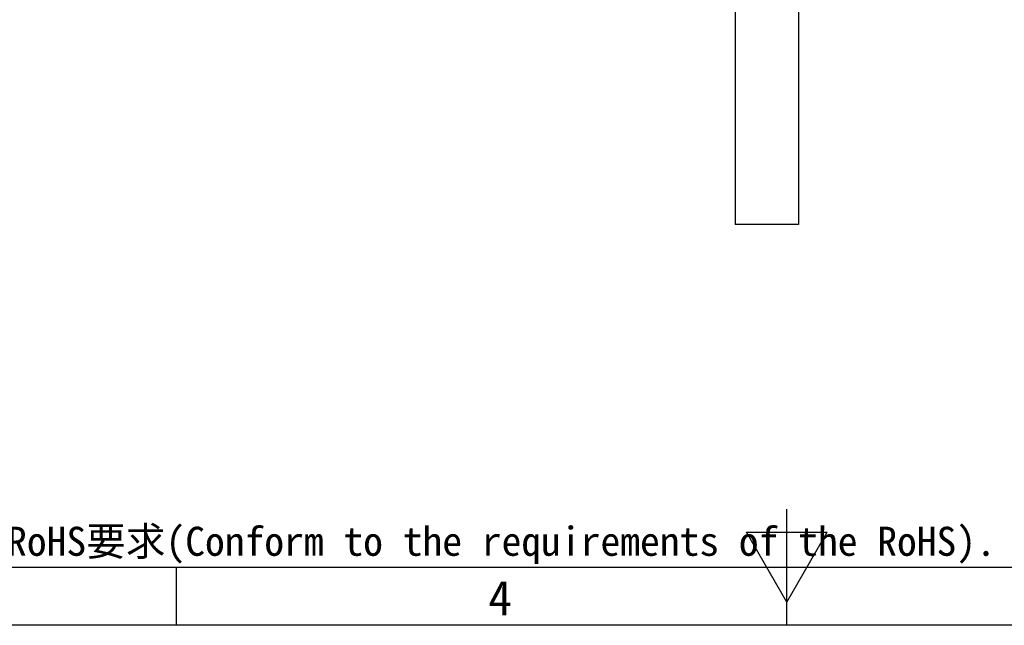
# Model space of a CAD drawing. Header units: millimetres. Extents: x 0 to 420, y 0 to 297.
# Tile 15 of 37: x 144 to 229, y 0 to 52. Entities that reach past the tile are written whole.
import ezdxf

# ---------------------------------------------------------------- set-up
doc = ezdxf.new("R2010")
doc.units = ezdxf.units.MM
doc.header["$LTSCALE"] = 23.1
doc.layers.get('0').update_dxf_attribs({"linetype": 'CONTINUOUS'})
doc.layers.add('00_COMPONENTS', color=7, linetype='CONTINUOUS')
doc.styles.get("Standard").update_dxf_attribs({"font": 'simfang.ttf'})
doc.styles.add('TEXTSTYLE_3', font='simfang.ttf')

msp = doc.modelspace()

# ---------------------------------------------------------------- linework, layer by layer
at = {"color": 7}
for p, q in [((210, 0), (210, 10)), ((206.533, 8), (213.461, 8)), ((209.997, 2), (206.533, 8)), ((209.997, 2), (213.461, 8)), ((25, 5), (415, 5)), ((157.498, 0), (157.498, 5)), ((420, 0), (0, 0))]:
    msp.add_line(p, q, dxfattribs=at)
at = {"color": 2}
msp.add_line((209.997, 0), (209.997, 5), dxfattribs=at)
at = {"layer": '00_COMPONENTS', "color": 7}
for p, q in [((205.564, 56.482), (205.564, 34.482)), ((210.997, 56.482), (210.997, 34.482)), ((210.997, 34.482), (205.564, 34.482))]:
    msp.add_line(p, q, dxfattribs=at)

# ---------------------------------------------------------------- texts
at = {"color": 3}
msp.add_text('符合RoHS要求(Conform to the requirements of the RoHS).', height=2.5, dxfattribs=at).set_placement((136.109, 5.978))
at = {"color": 3, "style": 'TEXTSTYLE_3'}
msp.add_text('4', height=3, dxfattribs=at).set_placement((184.316, 0.847))

doc.saveas('drawing.dxf')
